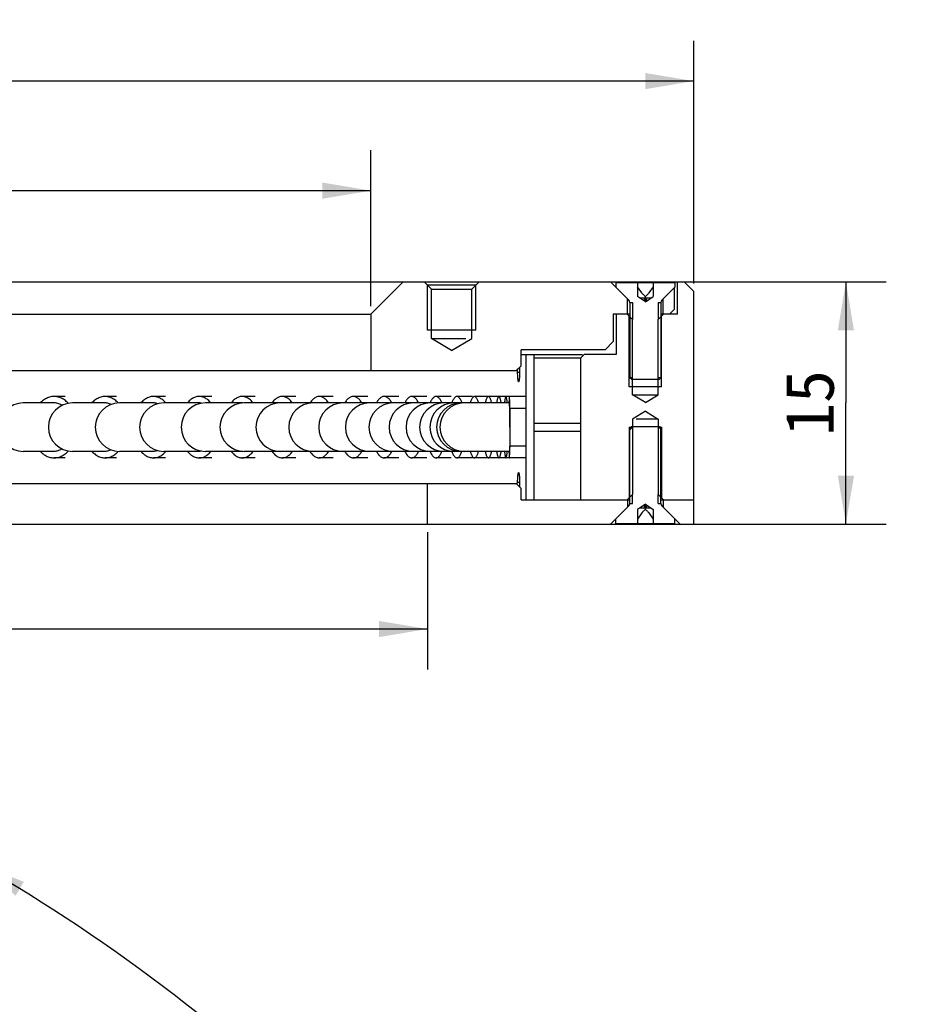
# Model space of a CAD drawing. Header units: millimetres. Extents: x 25 to 289, y -31 to 286.
# Tile 8 of 8: x 186 to 242, y 224 to 285. Entities that reach past the tile are written whole.
import ezdxf
from ezdxf.enums import TextEntityAlignment as Align

# ---------------------------------------------------------------- set-up
doc = ezdxf.new("R2010")
doc.units = ezdxf.units.MM
doc.header["$LTSCALE"] = 23.1
doc.layers.get('0').update_dxf_attribs({"linetype": 'CONTINUOUS'})
doc.layers.add('00_COMPONENTS', color=7, linetype='CONTINUOUS')
doc.layers.add('51__DRAFT_DIMS', color=7, linetype='CONTINUOUS')
doc.styles.get("Standard").update_dxf_attribs({"font": 'simfang.ttf'})
doc.dimstyles.new('DIMSTYLE_2', dxfattribs={"dimtxt": 3, "dimasz": 3, "dimexe": 2.5, "dimexo": 0.5, "dimgap": 0.75, "dimtad": 1, "dimdsep": 46, "dimtxsty": 'STANDARD', "dimblk": '_FILLED', "dimblk1": '_FILLED', "dimblk2": '_FILLED', "dimcen": 0.09, "dimclrt": 3, "dimazin": 2, "dimtp": 0.5, "dimtm": 0.5, "dimtfac": 1, "dimtofl": 0, "dimtmove": 0, "dimatfit": 3, "dimldrblk": '_FILLED', "dimfxl": 1, "dimtolj": 1, "dimarcsym": 0})
doc.dimstyles.new('DIMSTYLE_3', dxfattribs={"dimtxt": 3, "dimasz": 3, "dimexe": 2.5, "dimexo": 0.5, "dimgap": 0.75, "dimtad": 1, "dimdsep": 46, "dimtxsty": 'STANDARD', "dimblk": '_FILLED', "dimblk1": '_FILLED', "dimblk2": '_FILLED', "dimcen": 0.09, "dimclrt": 3, "dimazin": 2, "dimtp": 0.2, "dimtm": 0.2, "dimtfac": 1, "dimtofl": 0, "dimtmove": 0, "dimatfit": 3, "dimldrblk": '_FILLED', "dimfxl": 1, "dimtolj": 1, "dimarcsym": 0})
doc.dimstyles.new('DIMSTYLE_5', dxfattribs={"dimtxt": 3, "dimasz": 3, "dimexe": 2.5, "dimexo": 0.5, "dimgap": 3, "dimtad": 1, "dimdec": 1, "dimdsep": 46, "dimtxsty": 'STANDARD', "dimblk": '_FILLED', "dimblk1": '_FILLED', "dimblk2": '_FILLED', "dimcen": 0.09, "dimclrt": 3, "dimazin": 2, "dimtp": 0.5, "dimtm": 0.5, "dimtfac": 1, "dimtdec": -1, "dimtofl": 0, "dimtmove": 0, "dimatfit": 3, "dimldrblk": '_FILLED', "dimfxl": 1, "dimtolj": 1, "dimarcsym": 0})
pattern_1 = [(45, (0, 0), (-5.9397, 5.9397), [])]

# ---------------------------------------------------------------- blocks, each defined once
blk = doc.blocks.new('_FILLED')
at = {"color": 0, "linetype": 'ByBlock'}
blk.add_solid([(0, 0), (-1, 0.167), (-1, -0.167)], dxfattribs=at)
blk = doc.blocks.new('*D2')
at = {"layer": '51__DRAFT_DIMS', "color": 4}
for p, q in [((48.149, 267.495), (48.149, 277.145)), ((208.149, 267.495), (208.149, 277.145)), ((48.149, 274.645), (128.149, 274.645)), ((208.149, 274.645), (128.149, 274.645))]:
    blk.add_line(p, q, dxfattribs=at)
at = {"layer": '51__DRAFT_DIMS', "color": 4, "xscale": 3, "yscale": 3, "zscale": 3, "rotation": 180}
blk.add_blockref('_FILLED', (48.149, 274.645), dxfattribs=at)
at = {"layer": '51__DRAFT_DIMS', "color": 4, "xscale": 3, "yscale": 3, "zscale": 3}
blk.add_blockref('_FILLED', (208.149, 274.645), dxfattribs=at)
at = {"layer": '51__DRAFT_DIMS', "color": 3}
blk.add_text('160', height=3, dxfattribs=at).set_placement((130.149, 275.395), align=Align.CENTER)
blk = doc.blocks.new('*D3')
at = {"layer": '51__DRAFT_DIMS', "color": 4}
for p, q in [((210.649, 268.995), (240.069, 268.995)), ((237.569, 268.995), (237.569, 261.495)), ((237.569, 253.995), (237.569, 261.495)), ((187.692, 253.995), (240.069, 253.995))]:
    blk.add_line(p, q, dxfattribs=at)
at = {"layer": '51__DRAFT_DIMS', "color": 4, "xscale": 3, "yscale": 3, "zscale": 3}
for p, rotation in [((237.569, 268.995), 90), ((237.569, 253.995), 270)]:
    blk.add_blockref('_FILLED', p, dxfattribs=dict(at, rotation=rotation))
at = {"layer": '51__DRAFT_DIMS', "color": 3}
blk.add_text('15', height=3, rotation=90, dxfattribs=at).set_placement((236.819, 261.495), align=Align.CENTER)
blk = doc.blocks.new('*D4')
at = {"layer": '51__DRAFT_DIMS', "color": 4}
for p, q in [((44.649, 253.495), (44.649, 244.991)), ((211.649, 253.495), (211.649, 244.991)), ((44.649, 247.491), (128.149, 247.491)), ((211.649, 247.491), (128.149, 247.491))]:
    blk.add_line(p, q, dxfattribs=at)
at = {"layer": '51__DRAFT_DIMS', "color": 4, "xscale": 3, "yscale": 3, "zscale": 3, "rotation": 180}
blk.add_blockref('_FILLED', (44.649, 247.491), dxfattribs=at)
at = {"layer": '51__DRAFT_DIMS', "color": 4, "xscale": 3, "yscale": 3, "zscale": 3}
blk.add_blockref('_FILLED', (211.649, 247.491), dxfattribs=at)
at = {"layer": '51__DRAFT_DIMS', "color": 3}
blk.add_text('167', height=3, dxfattribs=at).set_placement((130.149, 248.241), align=Align.CENTER)
blk = doc.blocks.new('*D5')
at = {"layer": '51__DRAFT_DIMS', "color": 4}
for p, q in [((28.149, 268.894), (28.149, 283.933)), ((228.149, 268.896), (228.149, 283.933)), ((28.149, 281.433), (128.149, 281.433)), ((228.149, 281.433), (128.149, 281.433))]:
    blk.add_line(p, q, dxfattribs=at)
at = {"layer": '51__DRAFT_DIMS', "color": 4, "xscale": 3, "yscale": 3, "zscale": 3, "rotation": 180}
blk.add_blockref('_FILLED', (28.149, 281.433), dxfattribs=at)
at = {"layer": '51__DRAFT_DIMS', "color": 4, "xscale": 3, "yscale": 3, "zscale": 3}
blk.add_blockref('_FILLED', (228.149, 281.433), dxfattribs=at)
at = {"layer": '51__DRAFT_DIMS', "color": 3}
blk.add_text('200', height=3, dxfattribs=at).set_placement((130.149, 282.183), align=Align.CENTER)
blk = doc.blocks.new('*D7')
at = {"layer": '51__DRAFT_DIMS', "color": 4}
for p, q in [((170.899, 210.558), (185.07, 235.104)), ((182.909, 136.513), (241.991, 136.513))]:
    blk.add_line(p, q, dxfattribs=at)
for start, end in [(30, 60), (0, 30)]:
    blk.add_arc((128.149, 136.513), 111.343, start, end, dxfattribs=at)
for points in [[(186.654, 231.834), (183.82, 232.939), (186.142, 230.974)], [(238.951, 139.506), (239.491, 136.513), (239.951, 139.52)]]:
    blk.add_solid(points, dxfattribs=at)
at = {"layer": '51__DRAFT_DIMS', "color": 3}
blk.add_text('60', height=3, rotation=-60, dxfattribs=at).set_placement((226.672, 194.551), align=Align.CENTER)

msp = doc.modelspace()

# ---------------------------------------------------------------- hatches: boundary and pattern name
h = msp.add_hatch()
h.set_pattern_fill('DEFAULT__1', color=4, scale=8.4, angle=45, style=0, pattern_type=0)
h.set_pattern_definition(pattern_1)
edge = h.paths.add_edge_path()
edge.add_line((226.1136, 263.0599), (226.0136, 262.9599))
edge.add_line((226.0136, 262.9599), (224.2836, 262.9599))
edge.add_line((224.2836, 262.9599), (224.1836, 263.0599))
edge.add_line((224.1836, 263.0599), (224.1836, 267.727))
edge.add_spline(control_points=[(224.1836, 267.727), (224.1835, 267.7449), (224.1791, 267.7792), (224.1587, 267.8284), (224.1376, 267.8558), (224.125, 267.8685)], knot_values=[0, 0, 0, 0, 0.3333333, 0.6666667, 1, 1, 1, 1], degree=3, periodic=0)
edge.add_line((224.125, 267.8685), (223.3236, 268.6699))
edge.add_line((223.3236, 268.6699), (223.3236, 268.9599))
edge.add_line((223.3236, 268.9599), (224.6708, 268.9599))
edge.add_line((224.6708, 268.9599), (224.6708, 268.0977))
edge.add_line((224.6708, 268.0977), (224.7951, 268.0099))
edge.add_line((224.7951, 268.0099), (225.1486, 267.7599))
edge.add_line((225.1486, 267.7599), (225.5022, 268.0099))
edge.add_line((225.5022, 268.0099), (225.6264, 268.0977))
edge.add_line((225.6264, 268.0977), (225.6264, 268.9599))
edge.add_line((225.6264, 268.9599), (226.9736, 268.9599))
edge.add_line((226.9736, 268.9599), (226.9736, 268.6699))
edge.add_line((226.9736, 268.6699), (226.1722, 267.8685))
edge.add_spline(control_points=[(226.1722, 267.8685), (226.1596, 267.8558), (226.1385, 267.8284), (226.1182, 267.7792), (226.1137, 267.7449), (226.1136, 267.727)], knot_values=[0, 0, 0, 0, 0.3333333, 0.6666667, 1, 1, 1, 1], degree=3, periodic=0)
edge.add_line((226.1136, 267.727), (226.1136, 263.0599))
h = msp.add_hatch()
h.set_pattern_fill('DEFAULT__4', color=4, scale=8.4, angle=45, style=0, pattern_type=0)
h.set_pattern_definition(pattern_1)
edge = h.paths.add_edge_path()
edge.add_line((224.1836, 259.9299), (224.2836, 260.0299))
edge.add_line((224.2836, 260.0299), (226.0136, 260.0299))
edge.add_line((226.0136, 260.0299), (226.1136, 259.9299))
edge.add_line((226.1136, 259.9299), (226.1136, 255.2627))
edge.add_spline(control_points=[(226.1136, 255.2627), (226.1137, 255.2449), (226.1182, 255.2106), (226.1385, 255.1614), (226.1596, 255.134), (226.1722, 255.1213)], knot_values=[0, 0, 0, 0, 0.3333333, 0.6666667, 1, 1, 1, 1], degree=3, periodic=0)
edge.add_line((226.1722, 255.1213), (226.9736, 254.3199))
edge.add_line((226.9736, 254.3199), (226.9736, 254.0299))
edge.add_line((226.9736, 254.0299), (225.6264, 254.0299))
edge.add_line((225.6264, 254.0299), (225.6264, 254.892))
edge.add_line((225.6264, 254.892), (225.5022, 254.9799))
edge.add_line((225.5022, 254.9799), (225.1486, 255.2299))
edge.add_line((225.1486, 255.2299), (224.7951, 254.9799))
edge.add_line((224.7951, 254.9799), (224.6708, 254.892))
edge.add_line((224.6708, 254.892), (224.6708, 254.0299))
edge.add_line((224.6708, 254.0299), (223.3236, 254.0299))
edge.add_line((223.3236, 254.0299), (223.3236, 254.3199))
edge.add_line((223.3236, 254.3199), (224.125, 255.1213))
edge.add_spline(control_points=[(224.125, 255.1213), (224.1376, 255.134), (224.1587, 255.1614), (224.1791, 255.2106), (224.1835, 255.2449), (224.1836, 255.2627)], knot_values=[0, 0, 0, 0, 0.3333333, 0.6666667, 1, 1, 1, 1], degree=3, periodic=0)
edge.add_line((224.1836, 255.2627), (224.1836, 259.9299))

# ---------------------------------------------------------------- linework, layer by layer
at = {"layer": '00_COMPONENTS', "color": 7}
for p, q in [((28.7493, 268.9949), (227.5492, 268.9949)), ((208.1486, 266.9949), (210.1486, 268.9949)), ((211.8986, 268.5449), (211.4486, 268.9949)), ((214.3986, 268.5449), (214.8486, 268.9949)), ((224.125, 267.8685), (222.9986, 268.9949)), ((226.9423, 268.9592), (226.9415, 268.9949)), ((227.1486, 266.9949), (227.1486, 268.9949)), ((227.5492, 268.9949), (228.1486, 268.3955)), ((214.6486, 268.7949), (211.6486, 268.7949)), ((211.8986, 268.5449), (214.3986, 268.5449)), ((211.8986, 265.4949), (211.8986, 268.5449)), ((214.3986, 265.4949), (214.3986, 268.5449)), ((223.3236, 268.9599), (226.9736, 268.9599)), ((223.3236, 268.9599), (223.3236, 268.6699)), ((224.6708, 268.9599), (224.6708, 268.0977)), ((224.9365, 268.3099), (224.6708, 268.6856)), ((225.6264, 268.6856), (225.3608, 268.3099)), ((225.6264, 268.9599), (225.6264, 268.0977)), ((226.9736, 268.6699), (226.1722, 267.8685)), ((226.9486, 267.2949), (226.9486, 268.6449)), ((226.9736, 268.9599), (226.9736, 268.6699)), ((228.1486, 253.9949), (228.1486, 268.3955)), ((224.0486, 266.9949), (224.0486, 267.9449)), ((225.1486, 267.7599), (224.6708, 268.0977)), ((224.7951, 268.0099), (225.5022, 268.0099)), ((225.1486, 268.0099), (225.0308, 267.8432)), ((225.1486, 267.7599), (225.6264, 268.0977)), ((225.1486, 267.7599), (225.1486, 268.0977)), ((225.2665, 267.8432), (225.1486, 268.0099)), ((226.2486, 266.9949), (226.2486, 267.9449)), ((224.1836, 267.727), (224.3486, 267.727)), ((224.1836, 267.727), (224.1836, 263.0599)), ((225.9486, 267.727), (226.1136, 267.727)), ((226.1136, 267.727), (226.1136, 263.0599)), ((226.6486, 266.9949), (226.9486, 267.2949)), ((48.1486, 266.9949), (208.1486, 266.9949)), ((208.1486, 266.9949), (208.1486, 263.4949)), ((224.1836, 266.9949), (223.1486, 266.9949)), ((223.1486, 266.9949), (223.1486, 265.2949)), ((223.3486, 266.9949), (223.3486, 264.4949)), ((224.3486, 266.6699), (224.0236, 266.9949)), ((224.1836, 266.8699), (224.1486, 266.8699)), ((224.3555, 266.6699), (224.3486, 266.6699)), ((224.3486, 261.9949), (224.3486, 266.6699)), ((225.9486, 266.6699), (226.2736, 266.9949)), ((225.9486, 261.9949), (225.9486, 266.6699)), ((227.1486, 266.9949), (226.1136, 266.9949)), ((226.1486, 266.8699), (226.1138, 266.8699)), ((214.6486, 265.9949), (211.6486, 265.9949)), ((211.8986, 265.4949), (214.0325, 265.4949)), ((213.1486, 264.7438), (211.8986, 265.4949)), ((213.1486, 264.7438), (214.3986, 265.4949)), ((222.6486, 264.7949), (217.4486, 264.7949)), ((217.4486, 263.7949), (217.4486, 264.7949)), ((222.6486, 264.7949), (223.1486, 265.2949)), ((217.4486, 264.4949), (221.2585, 264.4949)), ((217.7486, 264.4949), (217.7486, 255.4949)), ((218.2486, 264.4949), (218.2486, 255.4949)), ((218.2486, 264.2949), (221.1486, 264.2949)), ((221.1486, 264.2949), (221.3486, 264.4949)), ((221.1486, 255.4949), (221.1486, 264.2949)), ((223.3486, 264.4949), (221.3486, 264.4949)), ((217.4486, 263.7949), (217.1486, 263.4949)), ((217.354, 263.5723), (217.3558, 263.4863)), ((39.1486, 263.4949), (217.1486, 263.4949)), ((217.3558, 263.4863), (217.3566, 263.3949)), ((224.2836, 262.9599), (224.1836, 263.0599)), ((224.3486, 263.057), (224.1836, 263.057)), ((224.2836, 262.9599), (226.0136, 262.9599)), ((226.1136, 263.057), (225.9486, 263.057)), ((226.0136, 262.9599), (226.1136, 263.0599)), ((226.1486, 262.4949), (224.1486, 262.4949)), ((189.2075, 261.8949), (188.5261, 261.8949)), ((192.3995, 261.8949), (191.6824, 261.8949)), ((195.4318, 261.8949), (194.6808, 261.8949)), ((198.2969, 261.8949), (197.5139, 261.8949)), ((200.9876, 261.8949), (200.1747, 261.8949)), ((203.4974, 261.8949), (202.6565, 261.8949)), ((205.8199, 261.8949), (204.9531, 261.8949)), ((207.9495, 261.8949), (207.0588, 261.8949)), ((209.8807, 261.8949), (208.9685, 261.8949)), ((211.6088, 261.8949), (210.6773, 261.8949)), ((213.1295, 261.8949), (212.1811, 261.8949)), ((214.4391, 261.8949), (213.476, 261.8949)), ((217.7242, 261.8949), (214.5589, 261.8949)), ((224.3486, 261.9949), (225.9486, 261.9949)), ((225.1486, 261.5142), (224.3486, 261.9949)), ((225.1486, 261.5142), (225.9486, 261.9949)), ((188.5261, 261.4949), (186.618, 261.4949)), ((191.6824, 261.4949), (189.6745, 261.4949)), ((194.6808, 261.4949), (192.5782, 261.4949)), ((197.5139, 261.4949), (195.3218, 261.4949)), ((200.1747, 261.4949), (197.8985, 261.4949)), ((200.22, 261.4926), (200.1747, 261.4949)), ((216.7244, 261.4949), (200.3018, 261.4949)), ((211.8206, 261.5169), (211.8116, 261.4944)), ((216.6996, 261.5705), (216.6972, 261.4957)), ((216.7466, 261.156), (216.7437, 261.2488)), ((216.7493, 261.0503), (216.7466, 261.156)), ((216.7503, 261.5379), (216.7467, 261.6383)), ((216.7537, 261.4229), (216.7503, 261.5379)), ((216.7568, 261.2947), (216.7537, 261.4229)), ((216.7596, 261.1537), (216.7568, 261.2947)), ((216.7596, 261.1537), (216.7594, 258.8213)), ((217.7486, 261.1537), (216.7596, 261.1537)), ((216.7529, 260.8706), (216.7493, 261.0503)), ((216.7557, 260.6693), (216.7529, 260.8706)), ((216.7578, 260.4514), (216.7557, 260.6693)), ((216.7591, 260.2223), (216.7578, 260.4514)), ((225.1486, 260.9756), (224.3486, 260.4949)), ((224.3486, 260.4949), (224.3486, 255.8199)), ((225.9486, 260.4949), (224.5829, 260.4949)), ((225.1486, 260.9756), (225.9486, 260.4949)), ((225.9486, 260.4949), (225.9486, 255.8199)), ((216.7595, 259.9875), (216.7591, 260.2223)), ((218.2486, 260.2523), (221.1486, 260.2523)), ((218.2486, 260.2499), (221.1486, 260.2499)), ((218.2486, 260.2399), (221.1486, 260.2399)), ((218.2486, 260.2374), (221.1486, 260.2374)), ((224.1486, 259.9949), (224.3491, 259.9949)), ((224.2836, 260.0299), (224.1836, 259.9299)), ((224.3489, 259.9327), (224.1836, 259.9327)), ((224.1836, 255.2627), (224.1836, 259.9299)), ((224.2836, 260.0299), (226.0136, 260.0299)), ((225.9482, 259.9949), (226.1486, 259.9949)), ((226.1136, 259.9327), (225.9486, 259.9327)), ((226.0136, 260.0299), (226.1136, 259.9299)), ((226.1136, 255.2627), (226.1136, 259.9299)), ((216.7547, 259.2386), (216.7527, 259.1073)), ((216.7564, 259.378), (216.7547, 259.2386)), ((216.7577, 259.5244), (216.7564, 259.378)), ((216.7587, 259.6759), (216.7577, 259.5244)), ((216.7593, 259.8305), (216.7587, 259.6759)), ((218.2486, 259.7374), (221.1486, 259.7374)), ((216.7478, 258.8753), (216.7449, 258.777)), ((216.7504, 258.9857), (216.7478, 258.8753)), ((216.7527, 259.1073), (216.7504, 258.9857)), ((216.7534, 258.5546), (216.7565, 258.6815)), ((216.7565, 258.6815), (216.7594, 258.8213)), ((217.7486, 258.8213), (216.7594, 258.8213)), ((188.5261, 258.4949), (186.618, 258.4949)), ((189.2075, 258.0949), (188.5261, 258.0949)), ((191.6824, 258.4949), (189.6745, 258.4949)), ((192.3995, 258.0949), (191.6824, 258.0949)), ((194.6808, 258.4949), (192.5782, 258.4949)), ((195.4318, 258.0949), (194.6808, 258.0949)), ((197.5139, 258.4949), (195.3218, 258.4949)), ((198.2969, 258.0949), (197.5139, 258.0949)), ((200.1747, 258.4949), (197.8985, 258.4949)), ((200.9876, 258.0949), (200.1747, 258.0949)), ((216.7244, 258.4949), (200.3018, 258.4949)), ((203.4974, 258.0949), (202.6565, 258.0949)), ((205.8199, 258.0949), (204.9531, 258.0949)), ((207.9495, 258.0949), (207.0588, 258.0949)), ((209.8807, 258.0949), (208.9685, 258.0949)), ((211.6088, 258.0949), (210.6773, 258.0949)), ((211.8115, 258.4953), (211.8159, 258.4841)), ((213.1295, 258.0949), (212.1811, 258.0949)), ((214.4391, 258.0949), (213.476, 258.0949)), ((217.7242, 258.0949), (214.5589, 258.0949)), ((216.6972, 258.4941), (216.6993, 258.4298)), ((216.6993, 258.4298), (216.7029, 258.3326)), ((216.75, 258.441), (216.7534, 258.5546)), ((217.2396, 256.7723), (217.2429, 256.853)), ((39.1486, 256.4949), (217.1486, 256.4949)), ((211.6486, 253.9949), (211.6486, 256.4949)), ((217.1486, 256.4949), (217.4486, 256.1949)), ((217.2375, 256.5035), (217.2366, 256.5949)), ((217.4486, 255.4949), (217.4486, 256.1949)), ((224.3486, 255.8199), (224.0236, 255.4949)), ((225.9486, 255.8199), (226.2736, 255.4949)), ((226.1138, 255.6199), (226.1486, 255.6199)), ((217.4486, 255.4949), (224.1836, 255.4949)), ((222.9986, 253.9949), (224.125, 255.1213)), ((224.0486, 255.4949), (224.0486, 255.0449)), ((224.1836, 255.2627), (224.3486, 255.2627)), ((225.1486, 255.2299), (224.6708, 254.892)), ((225.5022, 254.9799), (224.7951, 254.9799)), ((225.0308, 255.1465), (225.1486, 254.9799)), ((225.1486, 255.2299), (225.6264, 254.892)), ((225.1486, 254.892), (225.1486, 255.2299)), ((225.2665, 255.1465), (225.1486, 254.9799)), ((225.9486, 255.2627), (226.1136, 255.2627)), ((226.1136, 255.4949), (228.1486, 255.4949)), ((227.2986, 253.9949), (226.1722, 255.1213)), ((226.2486, 255.4949), (226.2486, 255.0449)), ((224.6708, 254.892), (224.6708, 254.0299)), ((224.9365, 254.6799), (224.6708, 254.3041)), ((225.3608, 254.6799), (225.6264, 254.3041)), ((225.6264, 254.892), (225.6264, 254.0299)), ((28.1486, 253.9949), (228.1486, 253.9949)), ((223.3236, 254.0299), (223.3236, 254.3199)), ((223.3236, 254.0299), (226.9736, 254.0299)), ((226.9736, 254.0299), (226.9736, 254.3199))]:
    msp.add_line(p, q, dxfattribs=at)
at = {"layer": '00_COMPONENTS', "color": 4}
for p, q in [((211.6486, 265.9949), (211.6486, 268.7949)), ((214.6486, 265.9949), (214.6486, 268.7949)), ((224.3486, 267.727), (224.3486, 266.6699)), ((225.9486, 267.727), (225.9486, 266.6699)), ((224.1486, 262.4949), (224.1486, 266.8699)), ((226.1486, 262.4949), (226.1486, 266.8699)), ((217.2366, 263.3949), (217.3566, 263.3949)), ((224.1486, 259.9949), (224.1486, 255.6199)), ((226.1486, 259.9949), (226.1486, 255.6199)), ((217.2366, 256.5949), (217.3566, 256.5949)), ((224.3486, 255.2627), (224.3486, 255.8199)), ((225.9486, 255.2627), (225.9486, 255.8199))]:
    msp.add_line(p, q, dxfattribs=at)
at = {"layer": '00_COMPONENTS', "color": 7}
for points in [[(225.1486, 268.0977), (225.1217, 268.1177), (225.0955, 268.1387), (225.0701, 268.1607), (225.0454, 268.1837), (225.0214, 268.2077), (224.9985, 268.2323), (224.9768, 268.2575), (224.9561, 268.2834), (224.9365, 268.3099)], [(225.3608, 268.3099), (225.3411, 268.2834), (225.3205, 268.2575), (225.2987, 268.2323), (225.2758, 268.2077), (225.2519, 268.1837), (225.2271, 268.1607), (225.2017, 268.1387), (225.1756, 268.1177), (225.1486, 268.0977)], [(217.2366, 263.3949), (217.2375, 263.4863), (217.2396, 263.5723), (217.2402, 263.5864)], [(217.3487, 263.695), (217.351, 263.653), (217.354, 263.5723)], [(217.2986, 262.7961), (217.294, 262.7978), (217.2851, 262.8106), (217.2764, 262.8372), (217.268, 262.8766), (217.2604, 262.9266), (217.2536, 262.9879), (217.2476, 263.0596), (217.2429, 263.1367), (217.2396, 263.2174), (217.2375, 263.3035), (217.2366, 263.3949)], [(217.354, 263.2174), (217.351, 263.1367), (217.3468, 263.0596), (217.3415, 262.9879), (217.3353, 262.9266), (217.3282, 262.8766), (217.3203, 262.8372), (217.3119, 262.8106), (217.3032, 262.7978), (217.2986, 262.7961)], [(217.3566, 263.3949), (217.3558, 263.3035), (217.354, 263.2174)], [(188.5261, 261.8949), (188.5131, 261.8948), (188.4454, 261.8917), (188.3781, 261.8841), (188.3111, 261.872), (188.2444, 261.8555), (188.1786, 261.8346), (188.1136, 261.8093), (188.0494, 261.7797), (187.9865, 261.746), (187.9249, 261.7081), (187.8645, 261.6661), (187.8059, 261.6202), (187.749, 261.5705), (187.6937, 261.5169), (187.6732, 261.4949)], [(189.4024, 261.4695), (189.3913, 261.4822), (189.3374, 261.5379), (189.2816, 261.5899), (189.2238, 261.6383), (189.1646, 261.6827), (189.1038, 261.7231), (189.0415, 261.7595), (188.9782, 261.7916), (188.9138, 261.8195), (188.8483, 261.8431), (188.7822, 261.8624), (188.7155, 261.8772), (188.6481, 261.8875), (188.5807, 261.8934), (188.5261, 261.8949)], [(191.6824, 261.8949), (191.6701, 261.8948), (191.6056, 261.8917), (191.5415, 261.8841), (191.4777, 261.872), (191.4142, 261.8555), (191.3515, 261.8346), (191.2896, 261.8093), (191.2285, 261.7797), (191.1685, 261.746), (191.1099, 261.7081), (191.0524, 261.6661), (190.9965, 261.6202), (190.9423, 261.5705), (190.8897, 261.5169), (190.8702, 261.4949)], [(192.4969, 261.4926), (192.4551, 261.5379), (192.4019, 261.5899), (192.3469, 261.6383), (192.2905, 261.6827), (192.2326, 261.7231), (192.1733, 261.7595), (192.113, 261.7916), (192.0516, 261.8195), (191.9892, 261.8431), (191.9263, 261.8624), (191.8628, 261.8772), (191.7987, 261.8875), (191.7344, 261.8934), (191.6824, 261.8949)], [(194.6808, 261.8949), (194.6692, 261.8948), (194.6081, 261.8917), (194.5473, 261.8841), (194.4868, 261.872), (194.4267, 261.8555), (194.3673, 261.8346), (194.3087, 261.8093), (194.2507, 261.7797), (194.194, 261.746), (194.1384, 261.7081), (194.0839, 261.6661), (194.031, 261.6202), (193.9796, 261.5705), (193.9298, 261.5169), (193.9113, 261.4949)], [(195.4505, 261.4949), (195.4129, 261.5379), (195.3626, 261.5899), (195.3105, 261.6383), (195.257, 261.6827), (195.2022, 261.7231), (195.146, 261.7595), (195.0888, 261.7916), (195.0307, 261.8195), (194.9716, 261.8431), (194.9119, 261.8624), (194.8517, 261.8772), (194.791, 261.8875), (194.7301, 261.8934), (194.6808, 261.8949)], [(197.5139, 261.8949), (197.503, 261.8948), (197.4454, 261.8917), (197.3882, 261.8841), (197.3312, 261.872), (197.2745, 261.8555), (197.2186, 261.8346), (197.1633, 261.8093), (197.1088, 261.7797), (197.0553, 261.746), (197.0029, 261.7081), (196.9516, 261.6661), (196.9017, 261.6202), (196.8533, 261.5705), (196.8064, 261.5169), (196.789, 261.4949)], [(198.2391, 261.4949), (198.2037, 261.5379), (198.1562, 261.5899), (198.1071, 261.6383), (198.0567, 261.6827), (198.0051, 261.7231), (197.9521, 261.7595), (197.8983, 261.7916), (197.8435, 261.8195), (197.7878, 261.8431), (197.7317, 261.8624), (197.675, 261.8772), (197.6177, 261.8875), (197.5604, 261.8934), (197.5139, 261.8949)], [(200.1747, 261.8949), (200.1644, 261.8948), (200.1105, 261.8917), (200.0569, 261.8841), (200.0036, 261.872), (199.9506, 261.8555), (199.8982, 261.8346), (199.8465, 261.8093), (199.7954, 261.7797), (199.7454, 261.746), (199.6963, 261.7081), (199.6483, 261.6661), (199.6016, 261.6202), (199.5563, 261.5705), (199.5124, 261.5169), (199.4961, 261.4949)], [(200.8534, 261.4949), (200.8203, 261.5379), (200.7759, 261.5899), (200.7299, 261.6383), (200.6828, 261.6827), (200.6344, 261.7231), (200.5849, 261.7595), (200.5345, 261.7916), (200.4832, 261.8195), (200.4311, 261.8431), (200.3785, 261.8624), (200.3254, 261.8772), (200.2718, 261.8875), (200.2182, 261.8934), (200.1747, 261.8949)], [(202.6565, 261.8949), (202.6469, 261.8948), (202.5968, 261.8917), (202.547, 261.8841), (202.4975, 261.872), (202.4482, 261.8555), (202.3996, 261.8346), (202.3515, 261.8093), (202.304, 261.7797), (202.2575, 261.746), (202.212, 261.7081), (202.1673, 261.6661), (202.124, 261.6202), (202.0819, 261.5705), (202.041, 261.5169), (202.0259, 261.4949)], [(203.2871, 261.4949), (203.2564, 261.5379), (203.2151, 261.5899), (203.1724, 261.6383), (203.1286, 261.6827), (203.0836, 261.7231), (203.0376, 261.7595), (202.9907, 261.7916), (202.9431, 261.8195), (202.8947, 261.8431), (202.8458, 261.8624), (202.7965, 261.8772), (202.7467, 261.8875), (202.6969, 261.8934), (202.6565, 261.8949)], [(204.9531, 261.8949), (204.9443, 261.8948), (204.8981, 261.8917), (204.8523, 261.8841), (204.8066, 261.872), (204.7612, 261.8555), (204.7164, 261.8346), (204.6721, 261.8093), (204.6284, 261.7797), (204.5855, 261.746), (204.5436, 261.7081), (204.5024, 261.6661), (204.4625, 261.6202), (204.4237, 261.5705), (204.3861, 261.5169), (204.3721, 261.4949)], [(205.5341, 261.4949), (205.5058, 261.5379), (205.4677, 261.5899), (205.4284, 261.6383), (205.388, 261.6827), (205.3466, 261.7231), (205.3042, 261.7595), (205.2611, 261.7916), (205.2172, 261.8195), (205.1726, 261.8431), (205.1275, 261.8624), (205.0821, 261.8772), (205.0362, 261.8875), (204.9903, 261.8934), (204.9531, 261.8949)], [(207.0588, 261.8949), (207.0508, 261.8948), (207.0087, 261.8917), (206.9669, 261.8841), (206.9253, 261.872), (206.8838, 261.8555), (206.8429, 261.8346), (206.8026, 261.8093), (206.7627, 261.7797), (206.7236, 261.746), (206.6853, 261.7081), (206.6478, 261.6661), (206.6114, 261.6202), (206.576, 261.5705), (206.5417, 261.5169), (206.5289, 261.4949)], [(207.5888, 261.4949), (207.5629, 261.5379), (207.5283, 261.5899), (207.4924, 261.6383), (207.4556, 261.6827), (207.4178, 261.7231), (207.3791, 261.7595), (207.3397, 261.7916), (207.2997, 261.8195), (207.259, 261.8431), (207.218, 261.8624), (207.1765, 261.8772), (207.1347, 261.8875), (207.0928, 261.8934), (207.0588, 261.8949)], [(208.9685, 261.8949), (208.9613, 261.8948), (208.9234, 261.8917), (208.8856, 261.8841), (208.8481, 261.872), (208.8108, 261.8555), (208.774, 261.8346), (208.7376, 261.8093), (208.7016, 261.7797), (208.6664, 261.746), (208.6319, 261.7081), (208.5981, 261.6661), (208.5653, 261.6202), (208.5334, 261.5705), (208.5025, 261.5169), (208.491, 261.4949)], [(209.4461, 261.4949), (209.4228, 261.5379), (209.3915, 261.5899), (209.3592, 261.6383), (209.326, 261.6827), (209.292, 261.7231), (209.2571, 261.7595), (209.2216, 261.7916), (209.1856, 261.8195), (209.1489, 261.8431), (209.1119, 261.8624), (209.0745, 261.8772), (209.0369, 261.8875), (208.9991, 261.8934), (208.9685, 261.8949)], [(210.6773, 261.8949), (210.6709, 261.8948), (210.6373, 261.8917), (210.6038, 261.8841), (210.5705, 261.872), (210.5373, 261.8555), (210.5046, 261.8346), (210.4723, 261.8093), (210.4404, 261.7797), (210.4091, 261.746), (210.3785, 261.7081), (210.3485, 261.6661), (210.3193, 261.6202), (210.291, 261.5705), (210.2636, 261.5169), (210.2534, 261.4949)], [(211.1014, 261.4949), (211.0807, 261.5379), (211.0529, 261.5899), (211.0242, 261.6383), (210.9947, 261.6827), (210.9645, 261.7231), (210.9336, 261.7595), (210.9021, 261.7916), (210.8701, 261.8195), (210.8375, 261.8431), (210.8046, 261.8624), (210.7715, 261.8772), (210.738, 261.8875), (210.7045, 261.8934), (210.6773, 261.8949)], [(212.1811, 261.8949), (212.1755, 261.8948), (212.1462, 261.8917), (212.117, 261.8841), (212.088, 261.872), (212.0591, 261.8555), (212.0306, 261.8346), (212.0025, 261.8093), (211.9747, 261.7797), (211.9474, 261.746), (211.9208, 261.7081), (211.8946, 261.6661), (211.8692, 261.6202), (211.8446, 261.5705), (211.8206, 261.5169)], [(212.5505, 261.4949), (212.5325, 261.5379), (212.5083, 261.5899), (212.4833, 261.6383), (212.4576, 261.6827), (212.4313, 261.7231), (212.4043, 261.7595), (212.3769, 261.7916), (212.349, 261.8195), (212.3206, 261.8431), (212.292, 261.8624), (212.2631, 261.8772), (212.234, 261.8875), (212.2048, 261.8934), (212.1811, 261.8949)], [(213.476, 261.8949), (213.4713, 261.8948), (213.4464, 261.8917), (213.4216, 261.8841), (213.3969, 261.872), (213.3724, 261.8555), (213.3482, 261.8346), (213.3243, 261.8093), (213.3007, 261.7797), (213.2775, 261.746), (213.2548, 261.7081), (213.2326, 261.6661), (213.2111, 261.6202), (213.1901, 261.5705), (213.1698, 261.5169), (213.1623, 261.4949)], [(213.7899, 261.4949), (213.7746, 261.5379), (213.754, 261.5899), (213.7328, 261.6383), (213.711, 261.6827), (213.6886, 261.7231), (213.6657, 261.7595), (213.6424, 261.7916), (213.6187, 261.8195), (213.5946, 261.8431), (213.5703, 261.8624), (213.5457, 261.8772), (213.521, 261.8875), (213.4961, 261.8934), (213.476, 261.8949)], [(214.5589, 261.8949), (214.555, 261.8948), (214.5346, 261.8917), (214.5143, 261.8841), (214.494, 261.872), (214.4739, 261.8555), (214.454, 261.8346), (214.4344, 261.8093), (214.415, 261.7797), (214.3961, 261.746), (214.3775, 261.7081), (214.3592, 261.6661), (214.3415, 261.6202), (214.3243, 261.5705), (214.3077, 261.5169), (214.3015, 261.4949)], [(214.8165, 261.4949), (214.8039, 261.5379), (214.787, 261.5899), (214.7696, 261.6383), (214.7517, 261.6827), (214.7334, 261.7231), (214.7146, 261.7595), (214.6954, 261.7916), (214.676, 261.8195), (214.6562, 261.8431), (214.6363, 261.8624), (214.6161, 261.8772), (214.5958, 261.8875), (214.5754, 261.8934), (214.5589, 261.8949)], [(215.4271, 261.8949), (215.4241, 261.8948), (215.4082, 261.8917), (215.3923, 261.8841), (215.3766, 261.872), (215.3609, 261.8555), (215.3454, 261.8346), (215.3301, 261.8093), (215.3151, 261.7797), (215.3003, 261.746), (215.2858, 261.7081), (215.2716, 261.6661), (215.2578, 261.6202), (215.2444, 261.5705), (215.2314, 261.5169), (215.2266, 261.4949)], [(215.6277, 261.4949), (215.6179, 261.5379), (215.6048, 261.5899), (215.5912, 261.6383), (215.5773, 261.6827), (215.563, 261.7231), (215.5483, 261.7595), (215.5334, 261.7916), (215.5183, 261.8195), (215.5029, 261.8431), (215.4873, 261.8624), (215.4717, 261.8772), (215.4558, 261.8875), (215.44, 261.8934), (215.4271, 261.8949)], [(216.0784, 261.8949), (216.0763, 261.8948), (216.0649, 261.8917), (216.0536, 261.8841), (216.0424, 261.872), (216.0312, 261.8555), (216.0201, 261.8346), (216.0092, 261.8093), (215.9985, 261.7797), (215.9879, 261.746), (215.9776, 261.7081), (215.9675, 261.6661), (215.9576, 261.6202), (215.9481, 261.5705), (215.9388, 261.5169), (215.9354, 261.4949)], [(216.2215, 261.4949), (216.2145, 261.5379), (216.2052, 261.5899), (216.1955, 261.6383), (216.1855, 261.6827), (216.1753, 261.7231), (216.1649, 261.7595), (216.1543, 261.7916), (216.1435, 261.8195), (216.1325, 261.8431), (216.1214, 261.8624), (216.1102, 261.8772), (216.0989, 261.8875), (216.0876, 261.8934), (216.0784, 261.8949)], [(216.5112, 261.8949), (216.5099, 261.8948), (216.5032, 261.8917), (216.4964, 261.8841), (216.4897, 261.872), (216.4831, 261.8555), (216.4765, 261.8346), (216.47, 261.8093), (216.4636, 261.7797), (216.4573, 261.746), (216.4511, 261.7081), (216.4451, 261.6661), (216.4392, 261.6202), (216.4335, 261.5705), (216.428, 261.5169), (216.426, 261.4949)], [(216.5965, 261.4949), (216.5923, 261.5379), (216.5867, 261.5899), (216.581, 261.6383), (216.575, 261.6827), (216.569, 261.7231), (216.5627, 261.7595), (216.5564, 261.7916), (216.55, 261.8195), (216.5434, 261.8431), (216.5368, 261.8624), (216.5302, 261.8772), (216.5234, 261.8875), (216.5167, 261.8934), (216.5112, 261.8949)], [(216.7244, 261.8949), (216.724, 261.8948), (216.7219, 261.8917), (216.7197, 261.8841), (216.7176, 261.872), (216.7154, 261.8555), (216.7133, 261.8346), (216.7113, 261.8093), (216.7092, 261.7797), (216.7072, 261.746), (216.7052, 261.7081), (216.7033, 261.6661), (216.6996, 261.5705)], [(216.7467, 261.6383), (216.7448, 261.6827), (216.7429, 261.7231), (216.7409, 261.7595), (216.7389, 261.7916), (216.7368, 261.8195), (216.7347, 261.8431), (216.7326, 261.8624), (216.7305, 261.8772), (216.7283, 261.8875), (216.7262, 261.8934), (216.7244, 261.8949)], [(189.0111, 261.34), (188.9775, 261.3621), (188.9244, 261.3926), (188.8704, 261.4192), (188.8154, 261.4418), (188.7595, 261.4605), (188.7031, 261.4752), (188.6462, 261.4858), (188.5888, 261.4924), (188.5261, 261.4949)], [(192.0504, 261.3985), (192.0103, 261.4192), (191.958, 261.4418), (191.9047, 261.4605), (191.851, 261.4752), (191.7968, 261.4858), (191.7422, 261.4924), (191.6824, 261.4949)], [(194.9365, 261.4438), (194.8915, 261.4605), (194.8406, 261.4752), (194.7893, 261.4858), (194.7375, 261.4924), (194.6808, 261.4949)], [(197.6614, 261.4759), (197.6161, 261.4858), (197.5673, 261.4924), (197.5139, 261.4949)], [(216.7437, 261.2488), (216.7421, 261.2902), (216.7405, 261.328), (216.7388, 261.3621), (216.7372, 261.3926), (216.7354, 261.4192), (216.7337, 261.4418), (216.7319, 261.4605), (216.7301, 261.4752), (216.7283, 261.4858), (216.7264, 261.4924), (216.7244, 261.4949)], [(189.0116, 258.6499), (188.9677, 258.6216), (188.9144, 258.5919), (188.8602, 258.566), (188.805, 258.5441), (188.749, 258.5261), (188.6925, 258.5122), (188.6355, 258.5024), (188.5781, 258.4966), (188.5261, 258.4949)], [(216.7449, 258.777), (216.7418, 258.6921), (216.7402, 258.655), (216.7385, 258.6216), (216.7368, 258.5919), (216.7351, 258.566), (216.7333, 258.5441), (216.7316, 258.5261), (216.7297, 258.5122), (216.7279, 258.5024), (216.7261, 258.4966), (216.7244, 258.4949)], [(187.673, 258.4949), (187.6828, 258.4841), (187.7377, 258.4298), (187.7943, 258.3793), (187.8526, 258.3326), (187.9126, 258.2898), (187.974, 258.2511), (188.0366, 258.2165), (188.1006, 258.186), (188.1654, 258.1599), (188.2311, 258.1381), (188.2976, 258.1207), (188.3645, 258.1077), (188.4318, 258.0993), (188.4995, 258.0952), (188.5261, 258.0949)], [(188.5261, 258.0949), (188.5671, 258.0957), (188.6345, 258.1007), (188.7019, 258.1101), (188.7687, 258.124), (188.835, 258.1424), (188.9006, 258.1651), (188.9653, 258.1921), (189.0288, 258.2234), (189.0914, 258.259), (189.1524, 258.2986), (189.212, 258.3422), (189.2701, 258.3898), (189.3263, 258.441), (189.3806, 258.496), (189.4023, 258.5203)], [(190.87, 258.4949), (190.8793, 258.4841), (190.9316, 258.4298), (190.9854, 258.3793), (191.041, 258.3326), (191.0982, 258.2898), (191.1566, 258.2511), (191.2163, 258.2165), (191.2772, 258.186), (191.3389, 258.1599), (191.4015, 258.1381), (191.4648, 258.1207), (191.5285, 258.1077), (191.5926, 258.0993), (191.6571, 258.0952), (191.6824, 258.0949)], [(192.0508, 258.5912), (192.0006, 258.566), (191.9481, 258.5441), (191.8947, 258.5261), (191.8409, 258.5122), (191.7866, 258.5024), (191.7319, 258.4966), (191.6824, 258.4949)], [(191.6824, 258.0949), (191.7214, 258.0957), (191.7857, 258.1007), (191.8499, 258.1101), (191.9135, 258.124), (191.9766, 258.1424), (192.0391, 258.1651), (192.1007, 258.1921), (192.1612, 258.2234), (192.2208, 258.259), (192.2789, 258.2986), (192.3356, 258.3422), (192.391, 258.3898), (192.4445, 258.441), (192.4962, 258.496), (192.4972, 258.4971)], [(193.9111, 258.4949), (193.9199, 258.4841), (193.9694, 258.4298), (194.0205, 258.3793), (194.0731, 258.3326), (194.1273, 258.2898), (194.1826, 258.2511), (194.2392, 258.2165), (194.2969, 258.186), (194.3554, 258.1599), (194.4147, 258.1381), (194.4747, 258.1207), (194.5351, 258.1077), (194.5958, 258.0993), (194.6569, 258.0952), (194.6808, 258.0949)], [(194.9364, 258.5458), (194.9326, 258.5441), (194.882, 258.5261), (194.831, 258.5122), (194.7796, 258.5024), (194.7278, 258.4966), (194.6808, 258.4949)], [(194.6808, 258.0949), (194.7178, 258.0957), (194.7787, 258.1007), (194.8395, 258.1101), (194.8998, 258.124), (194.9596, 258.1424), (195.0188, 258.1651), (195.0771, 258.1921), (195.1345, 258.2234), (195.1909, 258.259), (195.246, 258.2986), (195.2998, 258.3422), (195.3522, 258.3898), (195.4029, 258.441), (195.4509, 258.4949)], [(196.7888, 258.4949), (196.7971, 258.4841), (196.8437, 258.4298), (196.8918, 258.3793), (196.9414, 258.3326), (196.9925, 258.2898), (197.0446, 258.2511), (197.0979, 258.2165), (197.1523, 258.186), (197.2074, 258.1599), (197.2632, 258.1381), (197.3197, 258.1207), (197.3766, 258.1077), (197.4338, 258.0993), (197.4914, 258.0952), (197.5139, 258.0949)], [(197.6609, 258.5138), (197.6554, 258.5122), (197.607, 258.5024), (197.5582, 258.4966), (197.5139, 258.4949)], [(197.5139, 258.0949), (197.5488, 258.0957), (197.6062, 258.1007), (197.6635, 258.1101), (197.7202, 258.124), (197.7766, 258.1424), (197.8324, 258.1651), (197.8873, 258.1921), (197.9413, 258.2234), (197.9945, 258.259), (198.0464, 258.2986), (198.0971, 258.3422), (198.1464, 258.3898), (198.1942, 258.441), (198.2394, 258.4949)], [(199.4959, 258.4949), (199.5037, 258.4841), (199.5474, 258.4298), (199.5924, 258.3793), (199.6388, 258.3326), (199.6866, 258.2898), (199.7354, 258.2511), (199.7852, 258.2165), (199.8361, 258.186), (199.8877, 258.1599), (199.94, 258.1381), (199.9929, 258.1207), (200.0462, 258.1077), (200.0997, 258.0993), (200.1535, 258.0952), (200.1747, 258.0949)], [(200.2203, 258.4971), (200.2161, 258.4966), (200.1747, 258.4949)], [(200.1747, 258.0949), (200.2073, 258.0957), (200.261, 258.1007), (200.3146, 258.1101), (200.3678, 258.124), (200.4205, 258.1424), (200.4727, 258.1651), (200.5242, 258.1921), (200.5748, 258.2234), (200.6245, 258.259), (200.6731, 258.2986), (200.7205, 258.3422), (200.7667, 258.3898), (200.8115, 258.441), (200.8538, 258.4949)], [(202.0257, 258.4949), (202.033, 258.4841), (202.0735, 258.4298), (202.1154, 258.3793), (202.1585, 258.3326), (202.2029, 258.2898), (202.2482, 258.2511), (202.2946, 258.2165), (202.3419, 258.186), (202.3898, 258.1599), (202.4384, 258.1381), (202.4875, 258.1207), (202.537, 258.1077), (202.5868, 258.0993), (202.6368, 258.0952), (202.6565, 258.0949)], [(202.6565, 258.0949), (202.6868, 258.0957), (202.7367, 258.1007), (202.7865, 258.1101), (202.8359, 258.124), (202.8849, 258.1424), (202.9334, 258.1651), (202.9812, 258.1921), (203.0282, 258.2234), (203.0744, 258.259), (203.1196, 258.2986), (203.1636, 258.3422), (203.2066, 258.3898), (203.2481, 258.441), (203.2875, 258.4949)], [(204.372, 258.4949), (204.3787, 258.4841), (204.416, 258.4298), (204.4546, 258.3793), (204.4943, 258.3326), (204.5352, 258.2898), (204.577, 258.2511), (204.6197, 258.2165), (204.6632, 258.186), (204.7074, 258.1599), (204.7521, 258.1381), (204.7975, 258.1207), (204.843, 258.1077), (204.8889, 258.0993), (204.935, 258.0952), (204.9531, 258.0949)], [(204.9531, 258.0949), (204.981, 258.0957), (205.027, 258.1007), (205.0729, 258.1101), (205.1184, 258.124), (205.1635, 258.1424), (205.2082, 258.1651), (205.2523, 258.1921), (205.2956, 258.2234), (205.3382, 258.259), (205.3798, 258.2986), (205.4203, 258.3422), (205.4599, 258.3898), (205.4982, 258.441), (205.5344, 258.4949)], [(206.5288, 258.4949), (206.5349, 258.4841), (206.569, 258.4298), (206.6041, 258.3793), (206.6404, 258.3326), (206.6777, 258.2898), (206.7158, 258.2511), (206.7547, 258.2165), (206.7945, 258.186), (206.8347, 258.1599), (206.8756, 258.1381), (206.9169, 258.1207), (206.9585, 258.1077), (207.0003, 258.0993), (207.0423, 258.0952), (207.0588, 258.0949)], [(207.0588, 258.0949), (207.0843, 258.0957), (207.1262, 258.1007), (207.1681, 258.1101), (207.2096, 258.124), (207.2508, 258.1424), (207.2916, 258.1651), (207.3317, 258.1921), (207.3712, 258.2234), (207.4101, 258.259), (207.448, 258.2986), (207.485, 258.3422), (207.5211, 258.3898), (207.556, 258.441), (207.5891, 258.4949)], [(208.4909, 258.4949), (208.4964, 258.4841), (208.5271, 258.4298), (208.5588, 258.3793), (208.5914, 258.3326), (208.625, 258.2898), (208.6594, 258.2511), (208.6945, 258.2165), (208.7303, 258.186), (208.7666, 258.1599), (208.8033, 258.1381), (208.8406, 258.1207), (208.8781, 258.1077), (208.9157, 258.0993), (208.9536, 258.0952), (208.9685, 258.0949)], [(208.9685, 258.0949), (208.9915, 258.0957), (209.0292, 258.1007), (209.067, 258.1101), (209.1044, 258.124), (209.1415, 258.1424), (209.1782, 258.1651), (209.2144, 258.1921), (209.25, 258.2234), (209.285, 258.259), (209.3192, 258.2986), (209.3526, 258.3422), (209.3851, 258.3898), (209.4166, 258.441), (209.4463, 258.4949)], [(210.2533, 258.4949), (210.2582, 258.4841), (210.2854, 258.4298), (210.3136, 258.3793), (210.3425, 258.3326), (210.3724, 258.2898), (210.4029, 258.2511), (210.434, 258.2165), (210.4658, 258.186), (210.4981, 258.1599), (210.5307, 258.1381), (210.5638, 258.1207), (210.597, 258.1077), (210.6305, 258.0993), (210.6641, 258.0952), (210.6773, 258.0949)], [(210.6773, 258.0949), (210.6977, 258.0957), (210.7313, 258.1007), (210.7648, 258.1101), (210.798, 258.124), (210.8309, 258.1424), (210.8635, 258.1651), (210.8957, 258.1921), (210.9273, 258.2234), (210.9584, 258.259), (210.9887, 258.2986), (211.0183, 258.3422), (211.0472, 258.3898), (211.0751, 258.441), (211.1016, 258.4949)], [(211.8159, 258.4841), (211.8397, 258.4298), (211.8642, 258.3793), (211.8894, 258.3326), (211.9154, 258.2898), (211.942, 258.2511), (211.9691, 258.2165), (211.9968, 258.186), (212.0249, 258.1599), (212.0534, 258.1381), (212.0822, 258.1207), (212.1111, 258.1077), (212.1403, 258.0993), (212.1696, 258.0952), (212.1811, 258.0949)], [(212.1811, 258.0949), (212.1989, 258.0957), (212.2281, 258.1007), (212.2573, 258.1101), (212.2862, 258.124), (212.3149, 258.1424), (212.3433, 258.1651), (212.3713, 258.1921), (212.3988, 258.2234), (212.4259, 258.259), (212.4524, 258.2986), (212.4781, 258.3422), (212.5033, 258.3898), (212.5276, 258.441), (212.5507, 258.4949)], [(213.1622, 258.4949), (213.1658, 258.4841), (213.186, 258.4298), (213.2068, 258.3793), (213.2282, 258.3326), (213.2503, 258.2898), (213.2729, 258.2511), (213.296, 258.2165), (213.3195, 258.186), (213.3433, 258.1599), (213.3675, 258.1381), (213.392, 258.1207), (213.4166, 258.1077), (213.4414, 258.0993), (213.4663, 258.0952), (213.476, 258.0949)], [(213.476, 258.0949), (213.4911, 258.0957), (213.516, 258.1007), (213.5407, 258.1101), (213.5653, 258.124), (213.5897, 258.1424), (213.6139, 258.1651), (213.6376, 258.1921), (213.661, 258.2234), (213.684, 258.259), (213.7065, 258.2986), (213.7284, 258.3422), (213.7498, 258.3898), (213.7705, 258.441), (213.79, 258.4949)], [(214.3014, 258.4949), (214.3044, 258.4841), (214.3209, 258.4298), (214.338, 258.3793), (214.3556, 258.3326), (214.3737, 258.2898), (214.3923, 258.2511), (214.4112, 258.2165), (214.4305, 258.186), (214.4501, 258.1599), (214.4699, 258.1381), (214.49, 258.1207), (214.5102, 258.1077), (214.5305, 258.0993), (214.5509, 258.0952), (214.5589, 258.0949)], [(214.5589, 258.0949), (214.5713, 258.0957), (214.5917, 258.1007), (214.612, 258.1101), (214.6322, 258.124), (214.6522, 258.1424), (214.672, 258.1651), (214.6915, 258.1921), (214.7107, 258.2234), (214.7296, 258.259), (214.748, 258.2986), (214.766, 258.3422), (214.7836, 258.3898), (214.8005, 258.441), (214.8166, 258.4949)], [(215.2266, 258.4949), (215.2289, 258.4841), (215.2418, 258.4298), (215.2551, 258.3793), (215.2688, 258.3326), (215.2829, 258.2898), (215.2973, 258.2511), (215.3121, 258.2165), (215.3271, 258.186), (215.3423, 258.1599), (215.3578, 258.1381), (215.3734, 258.1207), (215.3891, 258.1077), (215.405, 258.0993), (215.4209, 258.0952), (215.4271, 258.0949)], [(215.4271, 258.0949), (215.4368, 258.0957), (215.4526, 258.1007), (215.4685, 258.1101), (215.4842, 258.124), (215.4998, 258.1424), (215.5152, 258.1651), (215.5304, 258.1921), (215.5453, 258.2234), (215.56, 258.259), (215.5744, 258.2986), (215.5884, 258.3422), (215.6021, 258.3898), (215.6153, 258.441), (215.6278, 258.4949)], [(215.9353, 258.4949), (215.937, 258.4841), (215.9462, 258.4298), (215.9557, 258.3793), (215.9654, 258.3326), (215.9755, 258.2898), (215.9858, 258.2511), (215.9963, 258.2165), (216.0071, 258.186), (216.0179, 258.1599), (216.0289, 258.1381), (216.0401, 258.1207), (216.0513, 258.1077), (216.0626, 258.0993), (216.074, 258.0952), (216.0784, 258.0949)], [(216.0784, 258.0949), (216.0853, 258.0957), (216.0966, 258.1007), (216.1079, 258.1101), (216.1191, 258.124), (216.1302, 258.1424), (216.1413, 258.1651), (216.1521, 258.1921), (216.1628, 258.2234), (216.1733, 258.259), (216.1835, 258.2986), (216.1935, 258.3422), (216.2032, 258.3898), (216.2127, 258.441), (216.2216, 258.4949)], [(216.4259, 258.4949), (216.4269, 258.4841), (216.4324, 258.4298), (216.4381, 258.3793), (216.4439, 258.3326), (216.4499, 258.2898), (216.456, 258.2511), (216.4623, 258.2165), (216.4687, 258.186), (216.4752, 258.1599), (216.4817, 258.1381), (216.4884, 258.1207), (216.4951, 258.1077), (216.5018, 258.0993), (216.5086, 258.0952), (216.5112, 258.0949)], [(216.5112, 258.0949), (216.5153, 258.0957), (216.5221, 258.1007), (216.5288, 258.1101), (216.5355, 258.124), (216.5421, 258.1424), (216.5487, 258.1651), (216.5551, 258.1921), (216.5615, 258.2234), (216.5677, 258.259), (216.5738, 258.2986), (216.5798, 258.3422), (216.5856, 258.3898), (216.5912, 258.441), (216.5965, 258.4949)], [(216.7029, 258.3326), (216.7049, 258.2898), (216.7068, 258.2511), (216.7088, 258.2165), (216.7109, 258.186), (216.7129, 258.1599), (216.715, 258.1381), (216.7171, 258.1207), (216.7193, 258.1077), (216.7214, 258.0993), (216.7236, 258.0952), (216.7244, 258.0949)], [(216.7244, 258.0949), (216.7257, 258.0957), (216.7279, 258.1007), (216.7301, 258.1101), (216.7322, 258.124), (216.7343, 258.1424), (216.7364, 258.1651), (216.7385, 258.1921), (216.7405, 258.2234), (216.7425, 258.259), (216.7444, 258.2986), (216.7463, 258.3422), (216.75, 258.441)], [(217.2429, 256.853), (217.2476, 256.9301), (217.2536, 257.0019), (217.2604, 257.0632), (217.268, 257.1131), (217.2764, 257.1525), (217.2851, 257.1791), (217.294, 257.192), (217.2986, 257.1936)], [(217.2986, 257.1936), (217.3032, 257.192), (217.3119, 257.1791), (217.3203, 257.1525), (217.3282, 257.1131), (217.3353, 257.0632), (217.3415, 257.0019), (217.3468, 256.9301), (217.351, 256.853), (217.354, 256.7723), (217.3558, 256.6863), (217.3566, 256.5949)], [(217.2366, 256.5949), (217.2375, 256.6863), (217.2396, 256.7723)], [(217.3566, 256.5949), (217.3558, 256.5035), (217.354, 256.4174), (217.351, 256.3367), (217.3487, 256.2948)], [(224.9365, 254.6799), (224.9561, 254.7064), (224.9768, 254.7322), (224.9985, 254.7574), (225.0214, 254.7821), (225.0454, 254.8061), (225.0701, 254.8291), (225.0955, 254.851), (225.1217, 254.872), (225.1486, 254.892)], [(225.1486, 254.892), (225.1756, 254.872), (225.2017, 254.851), (225.2271, 254.8291), (225.2519, 254.8061), (225.2758, 254.7821), (225.2987, 254.7574), (225.3205, 254.7322), (225.3411, 254.7064), (225.3608, 254.6799)]]:
    msp.add_lwpolyline(points, dxfattribs=at)
for centre, radius, start, end in [((223.9836, 267.727), 0.2, 0, 45), ((226.3136, 267.727), 0.2, 135, 180), ((186.618, 259.9949), 1.5, 90, 270), ((189.6745, 259.9949), 1.5, 90, 270), ((192.5782, 259.9949), 1.5, 90, 270), ((195.3218, 259.9949), 1.5, 90, 270), ((197.8985, 259.9949), 1.5, 90, 270), ((200.3018, 259.9949), 1.5, 90, 270), ((202.5258, 259.9949), 1.5, 90, 270), ((204.5651, 259.9949), 1.5, 90, 270), ((206.4144, 259.9949), 1.5, 90, 270), ((208.0692, 259.9949), 1.5, 90, 270), ((209.5254, 259.9949), 1.5, 90, 270), ((210.7795, 259.9949), 1.5, 90, 270), ((211.8281, 259.9949), 1.5, 90, 270), ((212.6689, 259.9949), 1.5, 90, 270), ((213.2996, 259.9949), 1.5, 90, 270), ((213.7187, 259.9949), 1.5, 90, 270), ((213.9252, 259.9949), 1.5, 90, 270), ((223.9836, 255.2627), 0.2, 315, 360), ((226.3136, 255.2627), 0.2, 180, 225), ((128.1493, 136.5196), 99.9999, 272.865429, 78.345696), ((128.1493, 136.5196), 99.4, 272.882923, 78.274766), ((128.1486, 136.5132), 99, 272.894958, 77.992472)]:
    msp.add_arc(centre, radius, start, end, dxfattribs=at)

# ---------------------------------------------------------------- dimensions: what is measured, and where the dimension line sits
at = {"layer": '51__DRAFT_DIMS', "color": 4}
for base, p1, p2, picture, middle in [((228.1486, 281.4334), (28.1486, 268.3942), (228.1486, 268.3955), '*D5', (130.1486, 281.4334)), ((208.1486, 274.6453), (48.1486, 266.9949), (208.1486, 266.9949), '*D2', (130.1486, 274.6453)), ((211.6486, 247.4913), (44.6486, 253.9949), (211.6486, 253.9949), '*D4', (130.1486, 247.4913))]:
    dim = msp.add_linear_dim(base=base, p1=p1, p2=p2, text='%%c<>', dimstyle='DIMSTYLE_2', dxfattribs=at)
    dim.commit()
    dim.dimension.update_dxf_attribs({"geometry": picture, "text_midpoint": middle, "dimtype": 160})
dim = msp.add_linear_dim(base=(237.569, 253.9949), p1=(210.1486, 268.9949), p2=(187.192, 253.9949), angle=270, dimstyle='DIMSTYLE_3', dxfattribs=at)
dim.commit()
dim.dimension.update_dxf_attribs({"geometry": '*D3', "text_midpoint": (237.569, 261.5798), "dimtype": 160})
dim = msp.add_angular_dim_2l(base=(224.5744, 192.1846), line1=((181.296, 136.5132), (182.4094, 136.5132)), line2=((170.0919, 209.1611), (170.6486, 210.1254)), dimstyle='DIMSTYLE_5', dxfattribs=at)
dim.commit()
dim.dimension.update_dxf_attribs({"geometry": '*D7', "text_midpoint": (224.0902, 193.0149), "dimtype": 162})

doc.saveas('drawing.dxf')
